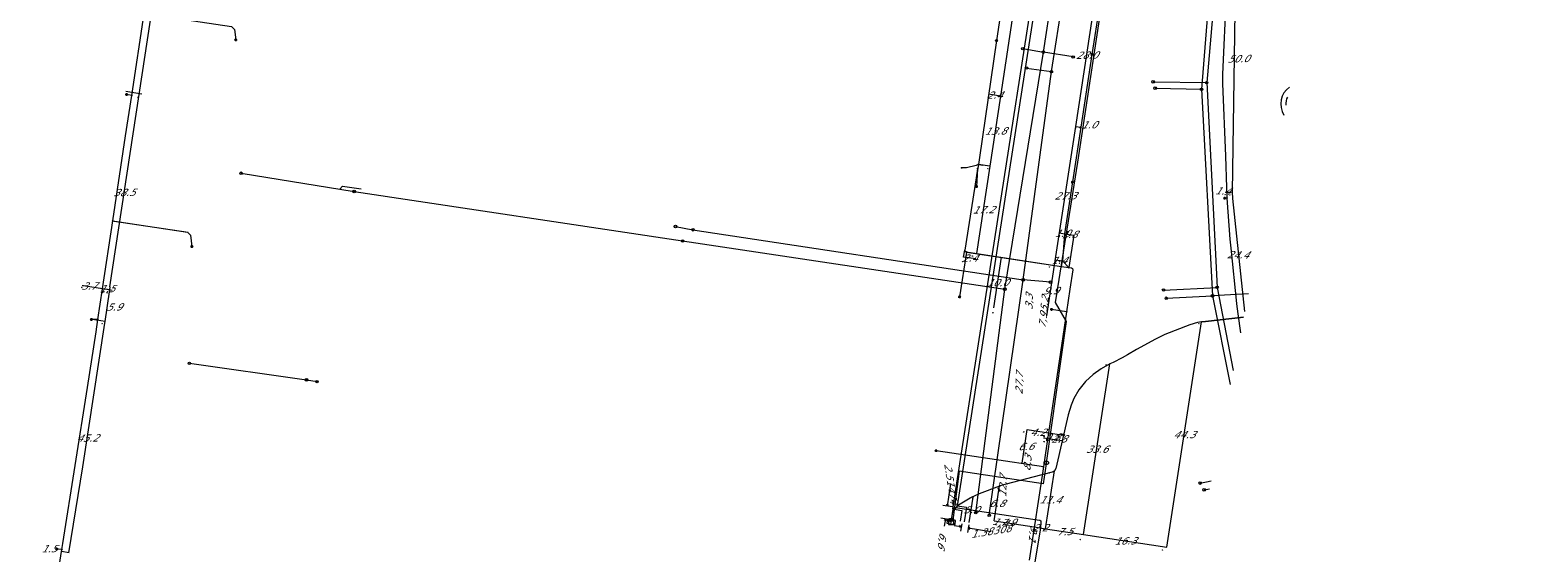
# Model space of a CAD drawing. Header units: metres. Extents: x 124576 to 133557, y 395865 to 402386.
# Tile 109 of 256: x 126179 to 126472, y 398861 to 398963. Entities that reach past the tile are written whole.
import ezdxf
from ezdxf.enums import TextEntityAlignment as Align

# ---------------------------------------------------------------- set-up
doc = ezdxf.new("R2010")
doc.units = ezdxf.units.M
doc.header["$MEASUREMENT"] = 0
for name, color, linetype, lineweight, true_color in [('LG_Datatransport_KPN_BV', 3, 'Continuous', 13, 0x00ff00), ('LG_Laag_Spanning', 7, 'Continuous', 13, 0x960000), ('LG_Laag_Spanning_Enexis_Netbeheer_BV', 7, 'Continuous', 13, 0x960000), ('LG_Riool_Vrij_Verval_Gemeente_Tilburg_Ruimtelijke_Uitvoering', 7, 'Continuous', 13, 0xca00a0), ('LG_unet-4_Brabant_Water', 5, 'Continuous', 13, 0x0000ff), ('LG_warmte_Ennatuurlijk_BV', 7, 'Continuous', 13, 0x008080), ('MV_warmte_lijn', 7, 'Continuous', 0, 0x008080)]:
    doc.layers.add(name, color=color, linetype=linetype, lineweight=lineweight, true_color=true_color)
for name, color, linetype, lineweight in [('LG_Datatransport_P_KPN_BV', 7, 'Continuous', 0), ('LG_Laag_Spanning_P_Enexis_Netbeheer_BV', 7, 'Continuous', 0), ('LG_Laag_Spanning_P_Gemeente_Tilburg_Ruimtelijke_Uitvoering', 7, 'Continuous', 0), ('LG_overig_P_Gemeente_Tilburg_Ruimtelijke_Uitvoering', 7, 'Continuous', 0), ('LG_Riool_Vrij_Verval_P_Gemeente_Tilburg_Ruimtelijke_Uitvoering', 7, 'Continuous', 0), ('LG_unet-4_P_Brabant_Water', 7, 'Continuous', 0), ('MV_Datatransport', 7, 'Continuous', 0), ('MV_Laag_Spanning', 7, 'Continuous', 0), ('MV_Laag_Spanning_lijn', 7, 'Continuous', 0), ('MV_Laag_Spanning_pijl', 7, 'Continuous', 0), ('MV_unet-4', 7, 'Continuous', 0), ('MV_warmte', 7, 'Continuous', 0)]:
    doc.layers.add(name, color=color, linetype=linetype, lineweight=lineweight)
doc.styles.add('Klic_Annotatie', font='verdanai.ttf', dxfattribs={"oblique": 20, "height": 1.4})
doc.styles.add('Style-Arial', font='arial.ttf')

# ---------------------------------------------------------------- blocks, each defined once
blk = doc.blocks.new('Mof')
at = {"layer": 'LG_Laag_Spanning_P_Enexis_Netbeheer_BV'}
h = blk.add_hatch(color=256, dxfattribs=at)
edge = h.paths.add_edge_path()
edge.add_arc((0, 0), 2, 0, 360)
blk = doc.blocks.new('DeliveryPoint')
at = {"layer": 'LG_Laag_Spanning_P_Enexis_Netbeheer_BV', "flags": 128}
blk.add_lwpolyline([(-3.7, -2.5), (3.8, -2.5), (3.8, 2.5), (-3.7, 2.5), (-3.7, -2.5)], close=True, dxfattribs=at)
blk.add_lwpolyline([(-3.7, 2.5), (-3.7, 2.2), (0, 0), (3.8, 2.2)], dxfattribs=at)
blk = doc.blocks.new('Streetlight')
at = {"layer": 'LG_Laag_Spanning_P_Enexis_Netbeheer_BV'}
for p, q in [((-1.8, 1.8), (-1.1, 1.1)), ((0, 2.5), (0, 1.5)), ((1.8, 1.8), (1.1, 1.1)), ((-1.1, -1.1), (-1.8, -1.8)), ((0, -1.5), (0, -2.5)), ((1.1, -1.1), (1.8, -1.8))]:
    blk.add_line(p, q, dxfattribs=at)
at = {"layer": 'LG_Laag_Spanning_P_Enexis_Netbeheer_BV', "flags": 128}
for points in [[(-2.5, 0), (-1.5, 0)], [(1.5, 0), (2.5, 0)]]:
    blk.add_lwpolyline(points, dxfattribs=at)
at = {"layer": 'LG_Laag_Spanning_P_Enexis_Netbeheer_BV'}
blk.add_circle((0, 0), 1.5, dxfattribs=at)
blk = doc.blocks.new('Aansluitkast_1')
at = {"layer": 'LG_Laag_Spanning_P_Enexis_Netbeheer_BV'}
for p, q in [((-2.5, 2.5), (2.5, 2.5)), ((0, -2.5), (0, 2.5))]:
    blk.add_line(p, q, dxfattribs=at)
at = {"layer": 'LG_Laag_Spanning_P_Enexis_Netbeheer_BV', "flags": 128}
blk.add_lwpolyline([(-5, -5), (5, -5), (5, 5), (-5, 5), (-5, -5)], close=True, dxfattribs=at)
blk = doc.blocks.new('m_pijl')
at = {"layer": 'MV_Laag_Spanning_pijl'}
blk.add_hatch(color=7, dxfattribs=at).paths.add_polyline_path([(-1, -0.3), (-1, 0), (-1, 0.3), (0, 0)])
at = {"layer": 'MV_Laag_Spanning_pijl', "flags": 128}
blk.add_lwpolyline([(-1, 0), (-1, 0.3), (0, 0), (-1, -0.3), (-1, 0)], close=True, dxfattribs=at)
blk = doc.blocks.new('FireHydrant')
at = {"layer": 'LG_unet-4_P_Brabant_Water'}
blk.add_ellipse((0, 0), major_axis=(4.45, 0), ratio=0.727642, dxfattribs=at)
at = {"layer": 'LG_unet-4_P_Brabant_Water', "style": 'Style-Arial'}
blk.add_text('BK', height=2.5, dxfattribs=at).set_placement((0, 0), align=Align.MIDDLE_CENTER)
blk = doc.blocks.new('Afsluiter_2')
at = {"layer": 'LG_unet-4_P_Brabant_Water'}
blk.add_line((0, -2.5), (0, 2.5), dxfattribs=at)
blk.add_solid([(-0.25, 2.5), (0.25, 2.5), (-0.25, -2.5), (0.25, -2.5)], dxfattribs=at)
blk = doc.blocks.new('Onbekend_2')
at = {"layer": 'LG_Riool_Vrij_Verval_P_Gemeente_Tilburg_Ruimtelijke_Uitvoering'}
blk.add_hatch(color=256, dxfattribs=at).paths.add_polyline_path([(-0.3, -1.1, -0.262633), (0.2, 0.2), (0.6, 0.5, 0.379827), (0.7, 1.3), (0.7, 1.3, 0.228508), (0, 1.5), (0, 1.5, 0.459053), (-0.8, 0.8), (-1.3, 0.9, -0.414214), (-0.1, 2, -0.243799), (1.1, 1.5, -0.379827), (0.9, 0.1), (0.5, -0.2, 0.262633), (0.2, -1.1), (-0.2, -1.1)])
blk.add_circle((0, 0), 2.5, dxfattribs=at)
at = {"layer": 'LG_Riool_Vrij_Verval_P_Gemeente_Tilburg_Ruimtelijke_Uitvoering', "extrusion": (0, 0, -1)}
blk.add_solid([(0.3, -2.1), (-0.2, -2.1), (0.3, -1.5), (-0.2, -1.5)], dxfattribs=at)
blk = doc.blocks.new('Onbekend_1')
at = {"layer": 'LG_overig_P_Gemeente_Tilburg_Ruimtelijke_Uitvoering'}
blk.add_hatch(color=256, dxfattribs=at).paths.add_polyline_path([(-0.3, -1.1, -0.262633), (0.2, 0.2), (0.6, 0.5, 0.379827), (0.7, 1.3), (0.7, 1.3, 0.228508), (0, 1.5), (0, 1.5, 0.459053), (-0.8, 0.8), (-1.3, 0.9, -0.414214), (-0.1, 2, -0.243799), (1.1, 1.5, -0.379827), (0.9, 0.1), (0.5, -0.2, 0.262633), (0.2, -1.1), (-0.2, -1.1)])
blk.add_circle((0, 0), 2.5, dxfattribs=at)
at = {"layer": 'LG_overig_P_Gemeente_Tilburg_Ruimtelijke_Uitvoering', "extrusion": (0, 0, -1)}
blk.add_solid([(0.3, -2.1), (-0.2, -2.1), (0.3, -1.5), (-0.2, -1.5)], dxfattribs=at)
blk = doc.blocks.new('Onbekend_3')
at = {"layer": 'LG_Datatransport_P_KPN_BV'}
blk.add_hatch(color=256, dxfattribs=at).paths.add_polyline_path([(-0.3, -1.1, -0.262633), (0.2, 0.2), (0.6, 0.5, 0.379827), (0.7, 1.3), (0.7, 1.3, 0.228508), (0, 1.5), (0, 1.5, 0.459053), (-0.8, 0.8), (-1.3, 0.9, -0.414214), (-0.1, 2, -0.243799), (1.1, 1.5, -0.379827), (0.9, 0.1), (0.5, -0.2, 0.262633), (0.2, -1.1), (-0.2, -1.1)])
blk.add_circle((0, 0), 2.5, dxfattribs=at)
at = {"layer": 'LG_Datatransport_P_KPN_BV', "extrusion": (0, 0, -1)}
blk.add_solid([(0.3, -2.1), (-0.2, -2.1), (0.3, -1.5), (-0.2, -1.5)], dxfattribs=at)

msp = doc.modelspace()

# ---------------------------------------------------------------- linework, layer by layer
at = {"layer": 'LG_Datatransport_KPN_BV', "flags": 128}
msp.add_lwpolyline([(126357.95, 398867.84), (126358.28, 398869.9), (126358.29, 398869.93), (126358.3, 398869.97), (126358.31, 398870), (126358.33, 398870.03), (126358.34, 398870.06), (126358.36, 398870.08), (126358.39, 398870.11), (126358.41, 398870.13), (126358.44, 398870.15), (126358.46, 398870.17), (126358.49, 398870.19), (126358.52, 398870.2), (126358.56, 398870.21), (126358.59, 398870.22), (126358.62, 398870.23), (126358.66, 398870.23), (126358.69, 398870.23), (126358.72, 398870.22), (126366.42, 398869.05), (126375.01, 398867.8), (126375.04, 398867.79), (126375.07, 398867.78), (126375.1, 398867.77), (126375.13, 398867.76), (126375.16, 398867.74), (126375.18, 398867.72), (126375.21, 398867.7), (126375.23, 398867.68), (126375.25, 398867.66), (126375.27, 398867.63), (126375.28, 398867.61), (126375.3, 398867.58), (126375.31, 398867.55), (126375.32, 398867.52), (126375.32, 398867.49), (126375.32, 398867.46), (126375.33, 398867.43), (126375.32, 398867.4), (126375.2, 398866.27), (126370.86, 398839.61)], dxfattribs=at)
at = {"layer": 'LG_Laag_Spanning', "flags": 128}
msp.add_lwpolyline([(126358.63, 398866.93), (126358.63, 398866.93), (126358.63, 398866.93), (126358.63, 398866.93), (126358.63, 398866.93), (126358.63, 398866.93), (126358.63, 398866.93), (126358.63, 398866.93), (126358.64, 398866.93), (126358.64, 398866.93), (126358.64, 398866.94), (126358.75, 398867.73), (126358.75, 398867.73), (126358.75, 398867.73), (126358.75, 398867.73), (126358.75, 398867.73), (126358.75, 398867.73), (126358.75, 398867.73), (126358.75, 398867.74), (126358.75, 398867.74), (126358.75, 398867.74), (126358.75, 398867.74), (126358.75, 398867.74), (126358.75, 398867.74), (126357.16, 398867.98), (126357.16, 398867.98), (126357.16, 398867.98), (126357.16, 398867.98), (126357.16, 398867.98), (126357.16, 398867.98), (126357.16, 398867.98), (126357.16, 398867.97), (126357.16, 398867.97), (126357.15, 398867.97), (126357.15, 398867.97), (126357.15, 398867.97), (126357.15, 398867.97), (126357.03, 398867.18), (126357.03, 398867.18), (126357.03, 398867.17), (126357.03, 398867.17), (126357.03, 398867.17), (126357.04, 398867.17), (126357.04, 398867.17), (126357.04, 398867.17), (126357.04, 398867.17), (126357.04, 398867.17), (126357.04, 398867.17), (126357.04, 398867.17), (126357.04, 398867.17), (126358.62, 398866.93), (126358.63, 398866.93), (126358.63, 398866.93)], dxfattribs=at)
at = {"layer": 'LG_Laag_Spanning_Enexis_Netbeheer_BV'}
for p, q in [((126386.66, 398967.71), (126385.22, 398958.26)), ((126386.66, 398967.71), (126385.22, 398958.26)), ((126385.22, 398958.26), (126383.07, 398944.12)), ((126385.22, 398958.26), (126383.07, 398944.12)), ((126198.77, 398950.28), (126197.76, 398950.44)), ((126383.07, 398944.12), (126381.45, 398933.47)), ((126383.07, 398944.12), (126381.45, 398933.47)), ((126363.16, 398936.89), (126363.04, 398936.1)), ((126363.16, 398936.89), (126363.04, 398936.1)), ((126363.02, 398936.02), (126362.8, 398932.59)), ((126411.44, 398930.35), (126411, 398930.31)), ((126195.35, 398925.86), (126209.69, 398923.69)), ((126360.85, 398919.86), (126359.52, 398911.15)), ((126379.33, 398917.07), (126380.74, 398916.85)), ((126380.29, 398908.28), (126377.38, 398908.71)), ((126192.18, 398906.78), (126190.93, 398906.76)), ((126376.79, 398884.75), (126379.28, 398884.39)), ((126379.28, 398884.39), (126379.71, 398884.33)), ((126375.79, 398878.12), (126354.95, 398881.28)), ((126185.19, 398862.07), (126184.2, 398862.17))]:
    msp.add_line(p, q, dxfattribs=at)
at = {"layer": 'LG_Laag_Spanning_Enexis_Netbeheer_BV', "flags": 128}
for points in [[(126417.4, 399012.71), (126417.29, 399011.92), (126414.51, 398993.66), (126414.26, 398991.96), (126411.43, 398971.81), (126411.35, 398971.1), (126411.26, 398969.99), (126410.54, 398954.41), (126410.54, 398952.59), (126411.17, 398938.48), (126411.34, 398932.38), (126411.34, 398932.37), (126411.43, 398930.53), (126411.43, 398930.53), (126411.44, 398930.35), (126412.01, 398922.34), (126412.01, 398922.34), (126412.16, 398920.64), (126413.27, 398909.84), (126413.27, 398909.82), (126413.52, 398907.87), (126413.52, 398907.87), (126414.09, 398904.2)], [(126417.4, 399012.71), (126417.29, 399011.92), (126414.51, 398993.66), (126414.26, 398991.96), (126411.43, 398971.81), (126411.35, 398971.1), (126411.26, 398969.99), (126410.54, 398954.41), (126410.54, 398952.59), (126411.17, 398938.48), (126411.34, 398932.38), (126411.34, 398932.37), (126411.43, 398930.53), (126411.43, 398930.53), (126411.44, 398930.35), (126412.01, 398922.34), (126412.01, 398922.34), (126412.16, 398920.64), (126413.27, 398909.84), (126413.27, 398909.82), (126413.52, 398907.87), (126413.52, 398907.87), (126414.09, 398904.2)], [(126370.3, 398984.88), (126369.15, 398977.45), (126368.55, 398973.5), (126366.7, 398960.94)], [(126370.3, 398984.88), (126369.15, 398977.45), (126368.55, 398973.5), (126366.7, 398960.94)], [(126179.03, 398822.24), (126185.13, 398861.7), (126185.19, 398862.07), (126185.38, 398863.27), (126190.18, 398893.53), (126191.82, 398904.36), (126192.18, 398906.78), (126193.08, 398912.71), (126195.07, 398925.9), (126197.57, 398942.44), (126198.77, 398950.28), (126201.19, 398966.22)], [(126179.03, 398822.24), (126185.13, 398861.7), (126185.19, 398862.07), (126185.38, 398863.27), (126190.18, 398893.53), (126191.82, 398904.36), (126192.18, 398906.78), (126193.08, 398912.71), (126195.07, 398925.9), (126197.57, 398942.44), (126198.77, 398950.28), (126201.19, 398966.22)], [(126201.19, 398966.22), (126218.15, 398963.68), (126218.7, 398963.11), (126218.95, 398961.08)], [(126366.7, 398960.94), (126363.36, 398938.24), (126363.16, 398936.89)], [(126366.7, 398960.94), (126363.36, 398938.24), (126363.16, 398936.89)], [(126363.16, 398936.89), (126362.76, 398936.68), (126360.87, 398936.21), (126359.92, 398936.21)], [(126363.16, 398936.89), (126362.76, 398936.68), (126360.87, 398936.21), (126359.92, 398936.21)], [(126363.04, 398936.1), (126363.02, 398936.02), (126362.75, 398934.28), (126360.52, 398920.22), (126360.58, 398919.98), (126360.8, 398919.87), (126360.82, 398919.87), (126360.85, 398919.86), (126379.33, 398917.07), (126380.74, 398916.85)], [(126363.04, 398936.1), (126363.02, 398936.02), (126362.75, 398934.28), (126360.52, 398920.22), (126360.58, 398919.98), (126360.8, 398919.87), (126360.82, 398919.87)], [(126381.45, 398933.47), (126379.92, 398923.41), (126379.49, 398918.14), (126380.74, 398916.85)], [(126381.45, 398933.47), (126379.92, 398923.41), (126379.49, 398918.14), (126380.74, 398916.85)], [(126195.07, 398925.9), (126195.46, 398925.85), (126209.6, 398923.71), (126210.16, 398923.14), (126210.44, 398920.93)], [(126360.82, 398919.87), (126370.08, 398918.47), (126379.33, 398917.07)], [(126360.82, 398919.87), (126370.08, 398918.47), (126379.33, 398917.07)], [(126360.82, 398919.87), (126360.85, 398919.86), (126379.33, 398917.07)], [(126380.74, 398916.85), (126381.25, 398916.77), (126381.44, 398916.65), (126381.5, 398916.43), (126380.94, 398912.66), (126380.29, 398908.28), (126376.79, 398884.75), (126376.73, 398884.36), (126376.13, 398880.41), (126375.79, 398878.12), (126373.04, 398859.99)], [(126380.74, 398916.85), (126381.25, 398916.77), (126381.44, 398916.65), (126381.5, 398916.43), (126380.94, 398912.66), (126380.29, 398908.28), (126376.79, 398884.75), (126376.73, 398884.36), (126376.13, 398880.41), (126375.79, 398878.12), (126373.04, 398859.99)], [(126414.68, 398907.19), (126407.25, 398906.4), (126406.47, 398906.3), (126405.7, 398906.16), (126404.2, 398905.72), (126399.37, 398903.82), (126397.56, 398902.97), (126393.86, 398900.91), (126392.12, 398899.91), (126391.1, 398899.3), (126389.32, 398898.41), (126388.71, 398898.15), (126386.98, 398897.18), (126385.43, 398896.06), (126384, 398894.69), (126382.7, 398893.09), (126381.7, 398891.39), (126381.17, 398890.12), (126380.57, 398888.22), (126378.19, 398877.8), (126377.95, 398877.37), (126377.52, 398877.11), (126373.75, 398876.14), (126367.34, 398874.47)], [(126406.47, 398906.3), (126407.25, 398906.4), (126410.09, 398906.7), (126414.68, 398907.19)], [(126406.47, 398906.3), (126407.25, 398906.4), (126410.09, 398906.7), (126414.68, 398907.19)], [(126414.68, 398907.19), (126407.25, 398906.4), (126406.47, 398906.3)], [(126406.47, 398906.3), (126405.7, 398906.16), (126404.2, 398905.72), (126399.37, 398903.82), (126397.56, 398902.97), (126393.86, 398900.91), (126392.12, 398899.91), (126391.1, 398899.3), (126389.32, 398898.41), (126388.71, 398898.15), (126386.98, 398897.18), (126385.43, 398896.06), (126384, 398894.69), (126382.7, 398893.09), (126381.7, 398891.39), (126381.17, 398890.12), (126380.57, 398888.22), (126378.19, 398877.8), (126377.95, 398877.37), (126377.52, 398877.11), (126373.75, 398876.14), (126367.34, 398874.47)], [(126357.95, 398867.85), (126357.97, 398867.93), (126358.23, 398869.31), (126359.28, 398870.79), (126361.59, 398872.1), (126363.39, 398872.95), (126367.34, 398874.47)], [(126357.95, 398867.85), (126357.97, 398867.93), (126358.23, 398869.31), (126359.28, 398870.79), (126361.59, 398872.1), (126363.39, 398872.95), (126367.34, 398874.47)]]:
    msp.add_lwpolyline(points, dxfattribs=at)
at = {"layer": 'LG_Laag_Spanning_P_Gemeente_Tilburg_Ruimtelijke_Uitvoering'}
for radius, start, end in [(4, 125.0805, 212.4412), (3, 153.3991, 184.1227)]:
    msp.add_arc((126425.87, 398948.62), radius, start, end, dxfattribs=at)
at = {"layer": 'LG_Riool_Vrij_Verval_Gemeente_Tilburg_Ruimtelijke_Uitvoering'}
for p, q in [((126377.35, 398954.91), (126383.23, 398992.35)), ((126375.78, 398958.7), (126380.73, 398990.69)), ((126409.3, 398986.75), (126406.49, 398951.47)), ((126410.59, 398987.87), (126407.5, 398952.77)), ((126368.3, 398912.65), (126375.78, 398958.7)), ((126371.79, 398959.37), (126375.78, 398958.7)), ((126381.57, 398957.75), (126375.78, 398958.7)), ((126371.85, 398914.45), (126377.35, 398954.91)), ((126372.51, 398955.6), (126377.35, 398954.91)), ((126397.1, 398952.93), (126407.5, 398952.77)), ((126397.49, 398951.69), (126406.49, 398951.47)), ((126406.49, 398951.47), (126408.64, 398911.37)), ((126407.5, 398952.77), (126409.52, 398913)), ((126219.99, 398935.16), (126241.95, 398931.63)), ((126241.95, 398931.63), (126305.74, 398922.01)), ((126304.35, 398924.82), (126307.74, 398924.19)), ((126305.74, 398922.01), (126368.3, 398912.65)), ((126307.74, 398924.19), (126371.85, 398914.45)), ((126365.28, 398868.73), (126371.85, 398914.45)), ((126377.19, 398914.01), (126371.85, 398914.45)), ((126399.13, 398912.48), (126409.52, 398913)), ((126409.52, 398913), (126412.62, 398896.83)), ((126362.65, 398869.24), (126368.3, 398912.65)), ((126399.66, 398910.88), (126408.64, 398911.37)), ((126415.59, 398911.74), (126408.64, 398911.37)), ((126408.64, 398911.37), (126412.09, 398894.14)), ((126209.95, 398898.25), (126232.68, 398895.03)), ((126232.68, 398895.03), (126234.74, 398894.69)), ((126406.23, 398874.99), (126408.37, 398875.4)), ((126407, 398873.69), (126408.07, 398873.9))]:
    msp.add_line(p, q, dxfattribs=at)
at = {"layer": 'LG_Riool_Vrij_Verval_Gemeente_Tilburg_Ruimtelijke_Uitvoering', "flags": 128}
msp.add_lwpolyline([(126239.17, 398932.08), (126239.67, 398932.67), (126243.28, 398932.12)], dxfattribs=at)
at = {"layer": 'LG_unet-4_Brabant_Water'}
for p, q in [((126376.34, 398878.72), (126376.37, 398878.92)), ((126358.86, 398872.84), (126358.19, 398867.81))]:
    msp.add_line(p, q, dxfattribs=at)
at = {"layer": 'LG_unet-4_Brabant_Water', "flags": 128}
for points in [[(126376.37, 398878.92), (126380.3, 398906.35), (126378.12, 398910.03), (126382.46, 398937.3), (126387.68, 398971.47), (126390.81, 398993.21), (126391.7, 398999.38)], [(126376.34, 398878.72), (126375.74, 398874.87), (126367.5, 398876.07), (126359.45, 398877.31), (126358.86, 398872.84)]]:
    msp.add_lwpolyline(points, dxfattribs=at)
at = {"layer": 'LG_warmte_Ennatuurlijk_BV', "flags": 128}
for points in [[(126471.81, 399231.89), (126468.61, 399232.47), (126465.38, 399213.18), (126461.86, 399190.52), (126445.6, 399083.09), (126392.17, 399091.22), (126389.46, 399072.51), (126382.96, 399029.42), (126358.16, 398869.98), (126359.97, 398869.69), (126359.64, 398867.58)], [(126471.34, 399231.21), (126469.22, 399231.6), (126466.12, 399213.06), (126462.6, 399190.41), (126446.23, 399082.24), (126392.8, 399090.37), (126390.2, 399072.41), (126383.7, 399029.3), (126359.02, 398870.6), (126360.83, 398870.31), (126360.38, 398867.47)]]:
    msp.add_lwpolyline(points, dxfattribs=at)
at = {"layer": 'MV_Laag_Spanning_lijn'}
for p, q in [((126200.74, 398950.55), (126197.63, 398951.02)), ((126365.4, 398936.55), (126363.16, 398936.89)), ((126363.16, 398936.89), (126364, 398936.76)), ((126381.7, 398923.14), (126380.74, 398916.85)), ((126360.29, 398918.87), (126360.52, 398920.22)), ((126379.33, 398917.07), (126379.49, 398918.14)), ((126194.96, 398912.42), (126193.91, 398912.59)), ((126193.58, 398906.35), (126191.06, 398906.74)), ((126362.13, 398872.28), (126361.96, 398872.3))]:
    msp.add_line(p, q, dxfattribs=at)
at = {"layer": 'MV_Laag_Spanning_pijl'}
for p, q in [((126382.08, 398944.26), (126386.29, 398971.94)), ((126367.47, 398950.16), (126365.1, 398950.52)), ((126367.47, 398950.16), (126365.4, 398936.55)), ((126377.97, 398917.28), (126382.08, 398944.26)), ((126382.08, 398944.26), (126383.07, 398944.12)), ((126365.4, 398936.55), (126362.82, 398919.57)), ((126412.52, 398931.51), (126411.12, 398931.44)), ((126378.93, 398923.56), (126379.92, 398923.41)), ((126379.92, 398923.41), (126381.7, 398923.14)), ((126362.66, 398918.51), (126360.29, 398918.87)), ((126367.61, 398918.84), (126366.12, 398909)), ((126376.48, 398907.45), (126377.97, 398917.28)), ((126378.13, 398918.35), (126379.52, 398918.14)), ((126194.51, 398912.49), (126193.08, 398912.71)), ((126399.73, 398862.51), (126406.47, 398906.3)), ((126383.61, 398864.99), (126388.71, 398898.15)), ((126371.67, 398878.88), (126372.65, 398885.37)), ((126372.65, 398885.37), (126376.79, 398884.75)), ((126375.84, 398883.8), (126376.63, 398883.67)), ((126376.63, 398883.67), (126379.43, 398883.23)), ((126376.22, 398866.13), (126377.95, 398877.37)), ((126361.37, 398867.32), (126362.13, 398872.28)), ((126366.2, 398867.67), (126367.25, 398874.43)), ((126366.2, 398867.67), (126374.02, 398866.46)), ((126374.02, 398866.46), (126376.22, 398866.13)), ((126376.22, 398866.13), (126383.61, 398864.99)), ((126383.61, 398864.99), (126399.73, 398862.51)), ((126186.61, 398861.46), (126185.13, 398861.7))]:
    msp.add_line(p, q, dxfattribs=at)
at = {"layer": 'MV_Laag_Spanning_pijl', "flags": 128}
for points in [[(126374.93, 398999.6), (126373.76, 398991.96), (126370.27, 398968.6), (126367.47, 398950.16)], [(126200.17, 398950.46), (126206.78, 398993.86), (126206.8, 398994.01)], [(126412.52, 398931.51), (126413.09, 398970.97), (126414.24, 398981.42)], [(126194.51, 398912.49), (126194.6, 398913.09), (126194.48, 398913.11), (126200.17, 398950.46)], [(126414.91, 398908.32), (126412.59, 398930.24), (126412.52, 398931.48)], [(126193.08, 398912.71), (126189.42, 398913.27), (126189.13, 398913.31)], [(126193.58, 398906.35), (126194.46, 398912.1), (126194.47, 398912.18), (126194.51, 398912.49)], [(126186.57, 398861.41), (126189.26, 398878.13), (126193.54, 398906.07), (126193.58, 398906.35)]]:
    msp.add_lwpolyline(points, dxfattribs=at)
at = {"layer": 'MV_warmte_lijn'}
for p, q in [((126357.15, 398870.51), (126357.83, 398874.89)), ((126358.16, 398870.35), (126356.29, 398870.65)), ((126357.15, 398870.51), (126357.03, 398870.88)), ((126357.15, 398870.51), (126357.37, 398870.83)), ((126357.77, 398867.87), (126355.9, 398868.16)), ((126356.76, 398868.03), (126356.53, 398867.71)), ((126356.76, 398868.03), (126356.55, 398866.65)), ((126356.76, 398868.03), (126356.88, 398867.66)), ((126359.85, 398866.49), (126358.47, 398866.7)), ((126359.85, 398866.49), (126359.48, 398866.37)), ((126359.85, 398866.49), (126359.53, 398866.72)), ((126359.94, 398867.1), (126359.71, 398865.63)), ((126361.31, 398866.89), (126361.08, 398865.42)), ((126361.21, 398866.28), (126361.58, 398866.4)), ((126361.21, 398866.28), (126361.53, 398866.06)), ((126361.21, 398866.28), (126365.56, 398865.61))]:
    msp.add_line(p, q, dxfattribs=at)

# ---------------------------------------------------------------- block references
at = {"layer": 'LG_Datatransport_P_KPN_BV', "xscale": 0.1, "yscale": 0.1, "zscale": 0.1}
msp.add_blockref('Onbekend_3', (126357.95, 398867.84), dxfattribs=at)
at = {"layer": 'LG_Laag_Spanning_P_Enexis_Netbeheer_BV', "xscale": 0.1, "yscale": 0.1, "zscale": 0.1}
for name, p in [('Streetlight', (126218.95, 398961.08)), ('Mof', (126198.77, 398950.28)), ('Mof', (126359.92, 398936.21)), ('Mof', (126363.16, 398936.89)), ('Mof', (126363.02, 398936.02)), ('Streetlight', (126362.8, 398932.59)), ('Mof', (126411.44, 398930.35)), ('Mof', (126195.07, 398925.9)), ('Streetlight', (126210.44, 398920.93)), ('Mof', (126360.85, 398919.86)), ('Mof', (126380.74, 398916.85)), ('Mof', (126380.29, 398908.28)), ('Mof', (126192.18, 398906.78)), ('Mof', (126376.79, 398884.75)), ('Mof', (126379.28, 398884.39)), ('Streetlight', (126379.71, 398884.33)), ('Streetlight', (126354.95, 398881.28)), ('Mof', (126375.79, 398878.12)), ('Mof', (126367.34, 398874.47)), ('Aansluitkast_1', (126357.89, 398867.45)), ('Mof', (126185.19, 398862.07))]:
    msp.add_blockref(name, p, dxfattribs=at)
at = {"layer": 'LG_Laag_Spanning_P_Enexis_Netbeheer_BV'}
for name, p, xscale, yscale, zscale, rotation in [('Streetlight', (126366.7, 398960.94), 0.1, 0.1, 0.1, 99.00000000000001), ('Streetlight', (126385.22, 398958.26), 0.1, 0.1, 0.1, 99.00000000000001), ('Streetlight', (126197.76, 398950.44), 0.1, 0.1, 0.1, 189), ('Mof', (126383.07, 398944.12), 0.1, 0.1, 0.1, 359), ('Mof', (126363.04, 398936.1), 0.1, 0.1, 0.1, 359), ('Streetlight', (126381.45, 398933.47), 0.1, 0.1, 0.1, 99.00000000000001), ('Streetlight', (126411, 398930.31), 0.09999999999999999, 0.09999999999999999, 0.09999999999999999, 176), ('Streetlight', (126359.52, 398911.15), 0.1, 0.1, 0.1, 99.00000000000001), ('Streetlight', (126377.38, 398908.71), 0.1, 0.1, 0.1, 188), ('Streetlight', (126190.93, 398906.76), 0.1, 0.1, 0.1, 179), ('DeliveryPoint', (126357.95, 398867.85), 0.1, 0.1, 0.1, 189), ('Streetlight', (126184.2, 398862.17), 0.09999999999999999, 0.09999999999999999, 0.09999999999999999, 186)]:
    msp.add_blockref(name, p, dxfattribs=dict(at, xscale=xscale, yscale=yscale, zscale=zscale, rotation=rotation))
at = {"layer": 'LG_overig_P_Gemeente_Tilburg_Ruimtelijke_Uitvoering', "xscale": 0.1, "yscale": 0.1, "zscale": 0.1}
for p in [(126371.79, 398959.37), (126381.57, 398957.75), (126372.51, 398955.6), (126397.1, 398952.93), (126397.49, 398951.69), (126304.35, 398924.82), (126377.19, 398914.01), (126399.13, 398912.48), (126399.66, 398910.88), (126406.23, 398874.99), (126407, 398873.69), (126362.65, 398869.24), (126365.28, 398868.73)]:
    msp.add_blockref('Onbekend_1', p, dxfattribs=at)
at = {"layer": 'LG_Riool_Vrij_Verval_P_Gemeente_Tilburg_Ruimtelijke_Uitvoering', "xscale": 0.1, "yscale": 0.1, "zscale": 0.1}
for p in [(126375.78, 398958.7), (126377.35, 398954.91), (126406.49, 398951.47), (126407.5, 398952.77), (126219.99, 398935.16), (126241.95, 398931.63), (126305.74, 398922.01), (126307.74, 398924.19), (126371.85, 398914.45), (126409.52, 398913), (126368.3, 398912.65), (126408.64, 398911.37), (126209.95, 398898.25), (126232.68, 398895.03), (126234.74, 398894.69)]:
    msp.add_blockref('Onbekend_2', p, dxfattribs=at)
at = {"layer": 'LG_unet-4_P_Brabant_Water', "xscale": 0.1, "yscale": 0.1, "zscale": 0.1}
for name, p in [('FireHydrant', (126376.37, 398878.92)), ('Afsluiter_2', (126376.34, 398878.72))]:
    msp.add_blockref(name, p, dxfattribs=at)
at = {"layer": 'MV_Laag_Spanning_pijl', "xscale": 0.1, "yscale": 0.1, "zscale": 0.1}
for p, rotation in [((126200, 398950), 81), ((126365, 398950), 171), ((126367, 398950), 262), ((126382, 398944), 81), ((126383, 398944), 351.9999999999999), ((126365, 398936), 262), ((126411, 398931), 183), ((126412, 398931), 92.99999999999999), ((126379, 398923), 351.9999999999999), ((126381, 398923), 351.9999999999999), ((126362, 398919), 262), ((126360, 398918), 171), ((126377, 398917), 81), ((126379, 398918), 351.9999999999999), ((126189, 398913), 171), ((126193, 398912), 171), ((126194, 398912), 82), ((126366, 398908), 262), ((126193, 398906), 81), ((126406, 398906), 81), ((126388, 398898), 81), ((126372, 398885), 81), ((126376, 398884), 351.9999999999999), ((126376, 398883), 351), ((126379, 398883), 351), ((126377, 398877), 81), ((126362, 398872), 81), ((126367, 398874), 81), ((126374, 398866), 351.9999999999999), ((126376, 398866), 351.9999999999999), ((126383, 398864), 351.9999999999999), ((126399, 398862), 351.9999999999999)]:
    msp.add_blockref('m_pijl', p, dxfattribs=dict(at, rotation=rotation))

# ---------------------------------------------------------------- texts
at = {"layer": 'MV_Datatransport', "style": 'Klic_Annotatie', "oblique": 20}
for s, rotation, p in [('1,4', 351.3, (126367.35, 398867.39)), ('9,1', 261.2, (126373.85, 398865.29)), ('6,6', 261.3, (126356.19, 398863.95))]:
    msp.add_text(s, height=1.4, rotation=rotation, dxfattribs=at).set_placement(p, align=Align.MIDDLE_CENTER)
at = {"layer": 'MV_Laag_Spanning', "style": 'Klic_Annotatie', "oblique": 20}
for s, rotation, p in [('28.0', 1, (126384.19, 398958.1)), ('50.0', 2, (126413.62, 398957.4)), ('2.4', 1, (126366.29, 398950.34)), ('1.0', 1, (126384.64, 398944.57)), ('13.8', 1, (126366.44, 398943.36)), ('38.5', 1, (126197.27, 398931.43)), ('27.3', 1, (126380.02, 398930.77)), ('1.4', 358, (126410.58, 398931.72)), ('17.2', 1, (126364.11, 398928.06)), ('1.0', 1, (126379.42, 398923.49)), ('1.8', 1, (126380.81, 398923.27)), ('2.4', 1, (126361.48, 398918.69)), ('1.4', 1, (126378.83, 398918.24)), ('24.4', 359, (126413.51, 398919.33)), ('3.7', 1, (126190.45, 398913.27)), ('1.5', 1, (126193.93, 398912.75)), ('10.0', 1, (126366.86, 398913.92)), ('9.9', 1, (126377.22, 398912.36)), ('5.9', 1, (126195.3, 398909.19)), ('45.2', 1, (126190.12, 398883.73)), ('0.8', 1, (126377.43, 398883.89)), ('2.8', 1, (126378.76, 398883.55)), ('6.6', 1, (126372.36, 398882.09)), ('7.9', 1, (126368.87, 398867.34)), ('2.2', 1, (126375.12, 398866.29)), ('7.5', 1, (126379.92, 398865.56)), ('16.3', 1, (126391.67, 398863.75)), ('1.5', 1, (126182.68, 398862.24))]:
    msp.add_text(s, height=1.4, rotation=rotation, dxfattribs=at).set_placement(p, align=Align.MIDDLE_CENTER)
for s, p in [('4.2', (126374.69, 398884.86)), ('44.3', (126403.1, 398884.41)), ('33.6', (126386.16, 398881.57)), ('11.4', (126377.09, 398871.75)), ('5.0', (126361.75, 398869.8)), ('6.8', (126366.73, 398871.05))]:
    msp.add_text(s, height=1.4, dxfattribs=at).set_placement(p, align=Align.MIDDLE_CENTER)
at = {"layer": 'MV_unet-4', "style": 'Klic_Annotatie', "oblique": 20}
for s, rotation, p in [('3,3', 88.6, (126373.01, 398910.14)), ('5,2', 83.9, (126375.98, 398909.69)), ('7,9', 83.9, (126375.68, 398906.52)), ('27,7', 88.6, (126371.09, 398894.3)), ('8,3', 83.9, (126372.68, 398878.82)), ('12,7', 88.6, (126367.93, 398874.34))]:
    msp.add_text(s, height=1.4, rotation=rotation, dxfattribs=at).set_placement(p, align=Align.MIDDLE_CENTER)
at = {"layer": 'MV_warmte', "style": 'Klic_Annotatie', "oblique": 20}
for s, rotation, p in [('2.51474', 279, (126357.83, 398874.89)), ('1.38308', 9, (126365.56, 398865.61))]:
    msp.add_text(s, height=1.4, rotation=rotation, dxfattribs=at).set_placement(p, align=Align.MIDDLE_CENTER)

doc.saveas('drawing.dxf')
